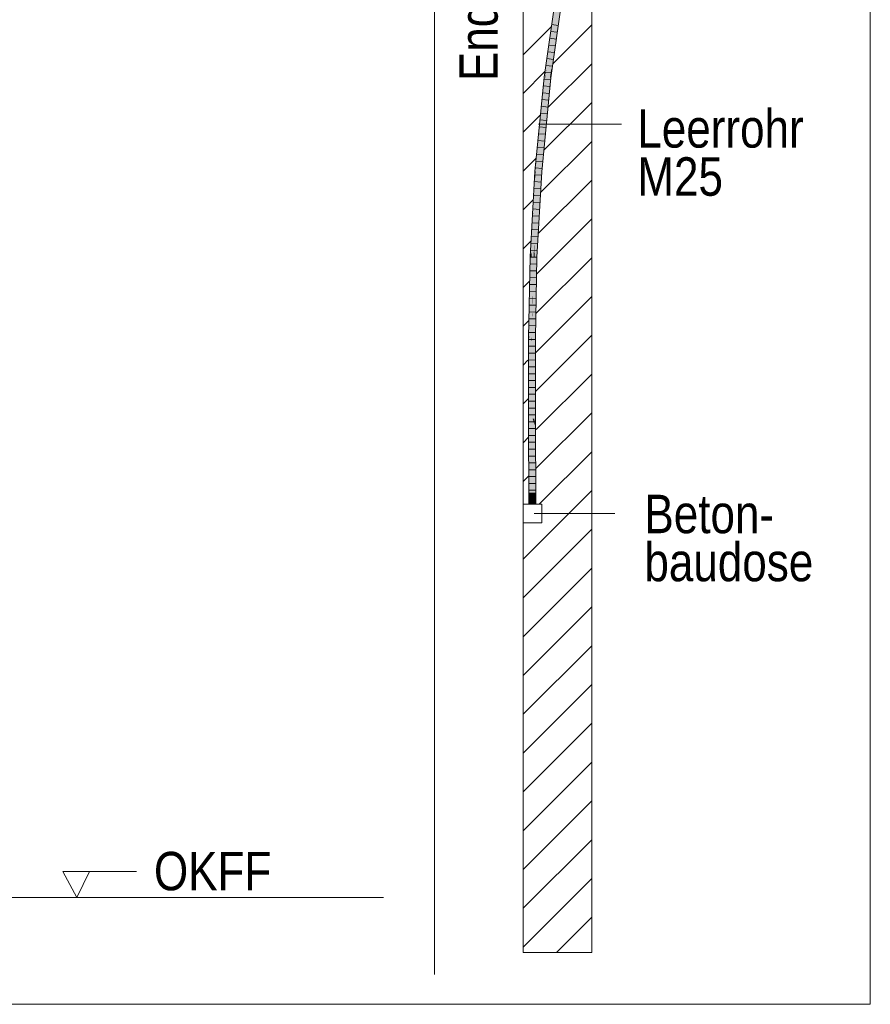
# Model space of a CAD drawing. Extents: x -720 to 300, y 62 to 1107.
# Tile 62 of 250: x 163 to 194, y 608 to 644. Entities that reach past the tile are written whole.
import ezdxf
from ezdxf.lldxf.tags import DXFTag

# ---------------------------------------------------------------- set-up
doc = ezdxf.new("R2010")
doc.units = 0
doc.layers.get('0').update_dxf_attribs({"lineweight": 35})
for name, color, linetype, lineweight, true_color in [('E_Betonbaudose', 1, 'Continuous', 13, 0xff0000), ('E_Detail_Beschriftung', 7, 'Continuous', 13, 0x009900), ('E_Detail_Wandschraffur', 7, 'Continuous', 5, 0xc0c0c0), ('E_Leerrohr 25-A06G9FMB8I', 7, 'Continuous', 9, 0xff8000), ('E_Leerrohr 25-Shading', 7, 'Continuous', 9, 0xff8000)]:
    doc.layers.add(name, color=color, linetype=linetype, lineweight=lineweight, true_color=true_color)
doc.layers.add('E_Detail_Linie_Text_Bem', color=7, linetype='Continuous', lineweight=13)
doc.styles.get("Standard").update_dxf_attribs({"font": 'ARIALN.TTF'})
tags = doc.linetypes.add('fein_strichliert', pattern=[4, 1, -2, 1]).pattern_tags.tags
tags[8:9] = [DXFTag(74, 4), DXFTag(75, 0), DXFTag(340, '0'), DXFTag(46, 0.0), DXFTag(50, 0.0), DXFTag(44, 0.0), DXFTag(45, 0.0)]
tags[6:7] = [DXFTag(74, 4), DXFTag(75, 0), DXFTag(340, '0'), DXFTag(46, 0.0), DXFTag(50, 0.0), DXFTag(44, 0.0), DXFTag(45, 0.0)]
tags[4:5] = [DXFTag(74, 4), DXFTag(75, 0), DXFTag(340, '0'), DXFTag(46, 0.0), DXFTag(50, 0.0), DXFTag(44, 0.0), DXFTag(45, 0.0)]
tags = doc.linetypes.add('fein_strichliert-A06G9FM98I', pattern=[4, 1, -2, 1]).pattern_tags.tags
tags[8:9] = [DXFTag(74, 4), DXFTag(75, 0), DXFTag(340, '0'), DXFTag(46, 0.0), DXFTag(50, 0.0), DXFTag(44, 0.0), DXFTag(45, 0.0)]
tags[6:7] = [DXFTag(74, 4), DXFTag(75, 0), DXFTag(340, '0'), DXFTag(46, 0.0), DXFTag(50, 0.0), DXFTag(44, 0.0), DXFTag(45, 0.0)]
tags[4:5] = [DXFTag(74, 4), DXFTag(75, 0), DXFTag(340, '0'), DXFTag(46, 0.0), DXFTag(50, 0.0), DXFTag(44, 0.0), DXFTag(45, 0.0)]
tags = doc.linetypes.add('STRICHPUNKT2-A06G9FMC8I', pattern=[12.7, 6.35, -3.175, 0, -3.175]).pattern_tags.tags
tags[10:11] = [DXFTag(74, 4), DXFTag(75, 0), DXFTag(340, '0'), DXFTag(46, 0.0), DXFTag(50, 0.0), DXFTag(44, 0.0), DXFTag(45, 0.0)]
tags[8:9] = [DXFTag(74, 4), DXFTag(75, 0), DXFTag(340, '0'), DXFTag(46, 0.0), DXFTag(50, 0.0), DXFTag(44, 0.0), DXFTag(45, 0.0)]
tags[6:7] = [DXFTag(74, 4), DXFTag(75, 0), DXFTag(340, '0'), DXFTag(46, 0.0), DXFTag(50, 0.0), DXFTag(44, 0.0), DXFTag(45, 0.0)]
tags[4:5] = [DXFTag(74, 4), DXFTag(75, 0), DXFTag(340, '0'), DXFTag(46, 0.0), DXFTag(50, 0.0), DXFTag(44, 0.0), DXFTag(45, 0.0)]

# ---------------------------------------------------------------- blocks, each defined once
blk = doc.blocks.new('Shading-A06G9FDB8I', base_point=(181.435, 714.584))
at = {"layer": 'E_Leerrohr 25-Shading', "color": 31, "true_color": 0xfabd7f}
for points in [[(182.441, 645.565), (182.102, 643.18), (182.528, 645.552), (182.087, 642.446)], [(182.594, 645.543), (182.528, 645.552), (182.102, 641.925), (182.087, 642.446)], [(182.594, 645.543), (182.102, 641.925), (182.599, 645.424)], [(182.087, 642.446), (182.102, 643.18), (181.897, 641.636), (181.929, 641.964)], [(182.087, 642.446), (181.897, 641.636), (181.97, 641.627)], [(182.087, 642.446), (181.97, 641.627), (182.102, 641.925), (182.058, 641.616)], [(181.929, 641.964), (181.883, 641.638), (181.897, 641.636)], [(181.883, 641.638), (181.626, 639.032), (181.632, 638.193), (181.577, 638.197)], [(181.897, 641.636), (181.883, 641.638), (181.632, 638.193)], [(181.97, 641.627), (181.897, 641.636), (181.632, 638.193)], [(181.632, 638.193), (181.72, 638.186), (181.97, 641.627), (182.058, 641.616)], [(181.626, 639.032), (181.544, 638.2), (181.577, 638.197)], [(181.484, 635.52), (181.632, 638.193), (181.49, 635.885), (181.577, 638.197)], [(181.632, 638.193), (181.484, 635.52), (181.548, 635.082), (181.501, 635.084)], [(181.577, 638.197), (181.544, 638.2), (181.49, 635.885), (181.503, 636.673)], [(181.503, 636.673), (181.544, 638.2), (181.521, 637.782)], [(181.632, 638.193), (181.548, 635.082), (181.72, 638.186)], [(181.521, 637.782), (181.486, 636.737), (181.46, 635.085), (181.459, 635.085)], [(181.521, 637.782), (181.46, 635.085), (181.503, 636.673)], [(181.486, 636.737), (181.521, 637.782), (181.496, 637.326)], [(181.496, 637.326), (181.431, 635.086), (181.486, 636.737)], [(181.431, 635.086), (181.496, 637.326), (181.434, 635.257), (181.484, 637.121)], [(181.484, 637.121), (181.463, 636.741), (181.434, 635.257), (181.449, 636.18)], [(181.486, 636.737), (181.431, 635.086), (181.459, 635.085)], [(181.463, 636.741), (181.456, 636.607), (181.449, 636.18)], [(181.449, 636.18), (181.456, 636.607), (181.39, 635.088), (181.383, 635.283)], [(181.49, 635.885), (181.503, 636.673), (181.46, 635.085)], [(181.449, 636.18), (181.39, 635.088), (181.421, 635.087)], [(181.421, 635.087), (181.429, 635.086), (181.449, 636.18), (181.434, 635.256)], [(181.484, 635.52), (181.49, 635.885), (181.46, 635.085)], [(181.383, 635.283), (181.372, 635.089), (181.39, 635.088)], [(181.429, 635.086), (181.431, 635.086), (181.434, 635.256)], [(181.484, 635.52), (181.46, 635.085), (181.501, 635.084)], [(181.32, 632.141), (181.372, 635.089), (181.318, 632.323)], [(181.32, 632.141), (181.404, 632.863), (181.372, 635.089), (181.408, 633.47)], [(181.39, 635.088), (181.372, 635.089), (181.41, 633.663), (181.408, 633.47)], [(181.421, 635.087), (181.39, 635.088), (181.41, 633.663)], [(181.429, 635.086), (181.421, 635.087), (181.414, 633.386), (181.41, 633.663)], [(181.419, 632.996), (181.431, 635.086), (181.414, 633.386), (181.429, 635.086)], [(181.419, 632.996), (181.46, 635.085), (181.431, 635.086)], [(181.491, 632.139), (181.46, 635.085), (181.431, 632.14), (181.419, 632.996)], [(181.521, 633.67), (181.501, 635.084), (181.466, 634.515), (181.46, 635.085)], [(181.548, 635.082), (181.501, 635.084), (181.521, 633.67)], [(181.466, 634.515), (181.491, 632.139), (181.496, 632.385)], [(181.521, 633.67), (181.466, 634.515), (181.496, 632.385)], [(181.408, 633.47), (181.404, 632.863), (181.413, 633.278), (181.409, 632.912)], [(181.41, 633.663), (181.408, 633.47), (181.414, 633.386), (181.413, 633.278)], [(181.409, 632.912), (181.419, 632.996), (181.413, 633.278)], [(181.413, 633.278), (181.419, 632.996), (181.414, 633.386)], [(181.404, 632.863), (181.32, 632.141), (181.398, 632.14)], [(181.398, 632.14), (181.402, 632.14), (181.404, 632.863), (181.409, 632.912)], [(181.419, 632.996), (181.402, 632.14), (181.414, 632.14)], [(181.402, 632.14), (181.419, 632.996), (181.409, 632.912)], [(181.419, 632.996), (181.414, 632.14), (181.431, 632.14)], [(181.318, 632.323), (181.314, 632.141), (181.32, 632.141)], [(181.314, 632.141), (181.318, 629.403), (181.32, 632.141)], [(181.32, 632.141), (181.318, 629.403), (181.398, 632.14), (181.398, 632.015)], [(181.398, 632.015), (181.318, 629.403), (181.406, 629.193), (181.318, 629.193)], [(181.402, 632.14), (181.398, 632.015), (181.406, 629.193)], [(181.398, 632.015), (181.402, 632.14), (181.398, 632.14)], [(181.402, 632.14), (181.406, 629.193), (181.414, 632.14), (181.415, 629.193)], [(181.414, 632.14), (181.415, 629.193), (181.431, 632.14), (181.428, 629.193)], [(181.428, 629.193), (181.495, 629.193), (181.431, 632.14), (181.491, 632.139)], [(181.331, 626.08), (181.419, 626.08), (181.318, 629.193), (181.406, 629.193)], [(181.406, 629.193), (181.419, 626.08), (181.415, 629.193)], [(181.415, 629.193), (181.419, 626.08), (181.428, 629.193)], [(181.428, 629.193), (181.419, 626.08), (181.496, 628.958), (181.487, 626.08)], [(181.428, 629.193), (181.496, 628.958), (181.495, 629.193)], [(181.487, 626.08), (181.508, 626.08), (181.496, 628.958)]]:
    blk.add_solid(points, dxfattribs=at)
at = {"layer": 'E_Leerrohr 25-Shading', "color": 43, "true_color": 0xd7ab7f}
for points in [[(182.404, 645.57), (182.138, 643.697), (182.441, 645.565), (182.102, 643.18)], [(182.599, 645.424), (182.102, 641.925), (182.636, 645.422), (182.139, 641.923)], [(182.138, 643.697), (182.006, 642.743), (182.025, 642.702), (181.966, 642.344)], [(182.006, 642.743), (182.138, 643.697), (182.013, 642.812)], [(182.138, 643.697), (182.025, 642.702), (182.121, 643.445)], [(181.929, 641.964), (182.102, 643.18), (182.025, 642.702)], [(182.025, 642.702), (182.102, 643.18), (182.121, 643.445)], [(181.898, 642.002), (181.853, 641.641), (182.013, 642.812), (182.006, 642.743)], [(182.006, 642.743), (181.853, 641.641), (181.966, 642.344)], [(181.929, 641.964), (181.929, 641.964), (181.966, 642.344), (182.025, 642.702)], [(181.853, 641.641), (181.883, 641.638), (181.966, 642.344), (181.929, 641.964)], [(181.898, 642.002), (181.846, 641.642), (181.853, 641.641)], [(182.089, 641.613), (182.138, 641.923), (182.058, 641.616), (182.105, 641.925)], [(182.105, 641.925), (182.102, 641.925), (182.058, 641.616)], [(182.139, 641.923), (182.138, 641.923), (182.095, 641.612), (182.089, 641.613)], [(181.626, 639.032), (181.853, 641.641), (181.644, 639.34), (181.846, 641.642)], [(181.883, 641.638), (181.853, 641.641), (181.626, 639.032)], [(181.644, 639.34), (181.846, 641.642), (181.681, 639.961)], [(181.946, 640.284), (182.058, 641.616), (181.72, 638.186)], [(182.095, 641.612), (182.089, 641.613), (181.839, 639.02), (181.946, 640.284)], [(182.089, 641.613), (182.058, 641.616), (181.946, 640.284)], [(181.839, 639.02), (181.946, 640.284), (181.743, 638.184), (181.72, 638.186)], [(181.537, 638.2), (181.544, 638.2), (181.681, 639.961), (181.644, 639.34)], [(181.537, 638.2), (181.681, 639.961), (181.609, 639.235)], [(181.53, 638.201), (181.609, 639.235), (181.584, 638.98)], [(181.53, 638.201), (181.531, 638.201), (181.609, 639.235), (181.567, 638.63)], [(181.626, 639.032), (181.644, 639.34), (181.544, 638.2)], [(181.584, 638.98), (181.544, 638.576), (181.53, 638.201), (181.518, 638.202)], [(181.743, 638.184), (181.757, 638.183), (181.839, 639.02)], [(181.544, 638.576), (181.507, 638.203), (181.518, 638.202)], [(181.531, 638.201), (181.537, 638.2), (181.567, 638.63)], [(181.49, 637.806), (181.467, 636.902), (181.513, 638.202), (181.503, 637.81)], [(181.522, 638.007), (181.53, 638.201), (181.489, 637.29), (181.49, 637.32)], [(181.49, 637.806), (181.513, 638.202), (181.507, 638.203)], [(181.49, 637.806), (181.507, 638.203), (181.495, 637.973)], [(181.49, 637.32), (181.53, 638.201), (181.503, 637.81), (181.518, 638.202)], [(181.522, 638.007), (181.496, 637.326), (181.537, 638.2), (181.521, 637.782)], [(181.503, 637.81), (181.518, 638.202), (181.513, 638.202)], [(181.521, 637.782), (181.544, 638.2), (181.537, 638.2)], [(181.53, 638.201), (181.522, 638.007), (181.531, 638.201)], [(181.522, 638.007), (181.537, 638.2), (181.531, 638.201)], [(181.675, 637.099), (181.72, 638.186), (181.548, 635.082)], [(181.757, 638.183), (181.743, 638.184), (181.609, 635.517), (181.675, 637.099)], [(181.743, 638.184), (181.72, 638.186), (181.675, 637.099)], [(181.383, 635.283), (181.49, 637.806), (181.335, 635.09), (181.495, 637.973)], [(181.456, 636.607), (181.467, 636.902), (181.383, 635.283), (181.49, 637.806)], [(181.467, 636.902), (181.463, 636.741), (181.503, 637.81), (181.49, 637.32)], [(181.504, 637.542), (181.522, 638.007), (181.484, 637.121), (181.489, 637.29)], [(181.484, 637.121), (181.496, 637.326), (181.504, 637.542)], [(181.49, 637.32), (181.463, 636.741), (181.489, 637.29)], [(181.489, 637.29), (181.463, 636.741), (181.484, 637.121)], [(181.609, 635.517), (181.675, 637.099), (181.568, 635.081), (181.548, 635.082)], [(181.463, 636.741), (181.467, 636.902), (181.456, 636.607)], [(181.383, 635.283), (181.335, 635.09), (181.364, 635.089)], [(181.364, 635.089), (181.372, 635.089), (181.383, 635.283)], [(181.568, 635.081), (181.585, 635.08), (181.609, 635.517)], [(181.372, 635.089), (181.294, 632.997), (181.311, 632.141), (181.277, 632.141)], [(181.335, 635.09), (181.294, 632.997), (181.364, 635.089)], [(181.294, 632.997), (181.372, 635.089), (181.364, 635.089)], [(181.372, 635.089), (181.311, 632.141), (181.318, 632.323)], [(181.547, 634.459), (181.548, 635.082), (181.521, 633.67)], [(181.544, 632.996), (181.584, 635.026), (181.546, 633.892)], [(181.546, 633.892), (181.584, 635.026), (181.547, 634.36), (181.551, 634.514)], [(181.568, 635.081), (181.548, 635.082), (181.547, 634.459)], [(181.551, 634.514), (181.584, 635.026), (181.568, 635.081), (181.585, 635.08)], [(181.551, 634.514), (181.568, 635.081), (181.556, 634.708)], [(181.547, 634.459), (181.551, 634.514), (181.556, 634.708)], [(181.496, 632.385), (181.507, 632.715), (181.547, 634.459), (181.547, 634.36)], [(181.496, 632.385), (181.547, 634.459), (181.521, 633.67)], [(181.507, 632.715), (181.546, 633.892), (181.547, 634.36)], [(181.551, 634.514), (181.547, 634.459), (181.547, 634.36)], [(181.494, 632.185), (181.544, 632.996), (181.507, 632.716), (181.546, 633.892)], [(181.515, 632.139), (181.544, 632.996), (181.492, 632.139), (181.494, 632.185)], [(181.515, 632.139), (181.527, 632.139), (181.544, 632.996)], [(181.507, 632.716), (181.499, 632.497), (181.494, 632.185), (181.491, 632.139)], [(181.499, 632.497), (181.496, 632.385), (181.491, 632.139)], [(181.277, 632.141), (181.281, 629.193), (181.318, 629.403), (181.318, 629.193)], [(181.277, 632.141), (181.318, 629.403), (181.311, 632.141)], [(181.311, 632.141), (181.314, 632.141), (181.318, 632.323)], [(181.318, 629.403), (181.314, 632.141), (181.311, 632.141)], [(181.494, 632.185), (181.491, 632.139), (181.492, 632.139)], [(181.492, 632.139), (181.491, 632.139), (181.495, 629.193)], [(181.515, 632.139), (181.492, 632.139), (181.522, 629.193), (181.495, 629.193)], [(181.522, 629.193), (181.531, 629.193), (181.515, 632.139), (181.527, 632.139)], [(181.294, 626.08), (181.331, 626.08), (181.281, 629.193), (181.318, 629.193)], [(181.522, 629.193), (181.495, 629.193), (181.516, 626.08), (181.496, 628.958)], [(181.522, 629.193), (181.516, 626.08), (181.544, 626.08)], [(181.544, 626.08), (181.531, 629.193), (181.522, 629.193)], [(181.496, 628.958), (181.508, 626.08), (181.516, 626.08)]]:
    blk.add_solid(points, dxfattribs=at)
at = {"layer": 'E_Leerrohr 25-Shading', "color": 31, "true_color": 0xecb67f}
for points in [[(181.419, 626.474), (181.294, 626.474), (181.419, 626.08), (181.294, 626.08)], [(181.544, 626.474), (181.419, 626.474), (181.544, 626.08), (181.419, 626.08)], [(181.419, 626.08), (181.229, 626.08), (181.419, 626.074), (181.229, 626.074)], [(181.452, 626.08), (181.419, 626.08), (181.452, 626.074), (181.419, 626.074)], [(181.609, 626.074), (181.609, 626.08), (181.452, 626.074), (181.452, 626.08)]]:
    blk.add_solid(points, dxfattribs=at)
blk = doc.blocks.new('Referenz-A06G9FMD8I')
at = {"layer": 'E_Betonbaudose', "linetype": 'Continuous', "ltscale": 0.13}
for p, q in [((181.079, 625.394), (181.079, 626.074)), ((181.079, 626.074), (181.759, 626.074)), ((181.759, 626.074), (181.759, 625.394)), ((181.759, 625.394), (181.079, 625.394))]:
    blk.add_line(p, q, dxfattribs=at)
at = {"layer": 'E_Detail_Linie_Text_Bem', "linetype": 'fein_strichliert-A06G9FM98I', "ltscale": 0.65}
for p, q in [((193.732, 607.845), (193.732, 669.161)), ((177.851, 608.926), (177.851, 661.805)), ((130.963, 607.845), (190.706, 607.845)), ((190.706, 607.845), (193.732, 607.845))]:
    blk.add_line(p, q, dxfattribs=at)
at = {"layer": 'E_Detail_Linie_Text_Bem', "linetype": 'Continuous', "ltscale": 0.13}
for p, q in [((181.079, 637.934), (181.079, 649.734)), ((183.579, 649.734), (183.579, 609.734)), ((181.079, 637.734), (181.079, 637.934)), ((181.079, 609.734), (181.079, 637.734)), ((138.979, 611.734), (175.992, 611.734)), ((183.579, 609.734), (181.079, 609.734))]:
    blk.add_line(p, q, dxfattribs=at)
at = {"layer": 'E_Detail_Linie_Text_Bem', "color": 0, "linetype": 'Continuous', "ltscale": 0.13}
for p, q in [((181.644, 639.931), (184.664, 639.931)), ((181.485, 625.734), (184.423, 625.734)), ((164.819, 611.734), (164.31, 612.684)), ((164.31, 612.684), (166.994, 612.684)), ((165.277, 612.687), (164.819, 611.734))]:
    blk.add_line(p, q, dxfattribs=at)
at = {"layer": 'E_Detail_Wandschraffur', "linetype": 'ByBlock', "ltscale": 0.13}
for p, q in [((182.179, 642.143), (183.579, 643.543)), ((181.079, 641.043), (181.876, 641.84)), ((181.841, 638.977), (183.579, 640.715)), ((181.079, 638.215), (181.551, 638.687)), ((181.641, 635.948), (183.579, 637.886)), ((181.079, 635.386), (181.357, 635.664)), ((181.558, 633.037), (183.579, 635.058)), ((181.079, 632.558), (181.276, 632.755)), ((181.545, 630.195), (183.579, 632.229)), ((181.079, 629.729), (181.268, 629.918)), ((181.561, 627.382), (183.579, 629.401)), ((181.079, 626.901), (181.287, 627.109)), ((181.079, 624.072), (183.579, 626.572)), ((181.079, 621.244), (183.579, 623.744)), ((181.079, 618.416), (183.579, 620.916)), ((181.079, 615.587), (183.579, 618.087)), ((181.079, 612.759), (183.579, 615.259)), ((181.079, 609.93), (183.579, 612.43))]:
    blk.add_line(p, q, dxfattribs=at)
at = {"layer": 'E_Detail_Wandschraffur', "linetype": 'fein_strichliert', "ltscale": 0.13}
for p, q in [((181.079, 642.457), (182.098, 643.476)), ((181.994, 640.543), (183.579, 642.129)), ((181.079, 639.629), (181.704, 640.254)), ((181.721, 637.442), (183.579, 639.3)), ((181.079, 636.8), (181.441, 637.162)), ((181.583, 634.476), (183.579, 636.472)), ((181.079, 633.972), (181.308, 634.201)), ((181.538, 631.603), (183.579, 633.644)), ((181.079, 631.144), (181.258, 631.322)), ((181.56, 628.796), (183.579, 630.815)), ((181.079, 628.315), (181.277, 628.513)), ((181.667, 626.074), (183.579, 627.987)), ((181.079, 622.658), (183.579, 625.158)), ((181.079, 619.83), (183.579, 622.33)), ((181.079, 617.001), (183.579, 619.501)), ((181.079, 614.173), (183.579, 616.673)), ((181.079, 611.345), (183.579, 613.845)), ((182.297, 609.734), (183.579, 611.016))]:
    blk.add_line(p, q, dxfattribs=at)
at = {"layer": 'E_Leerrohr 25-A06G9FMB8I', "linetype": 'Continuous', "ltscale": 0.13}
for p, q in [((181.846, 641.642), (182.404, 645.57)), ((182.095, 641.612), (182.652, 645.534)), ((182.359, 643.523), (182.126, 643.554)), ((182.323, 643.276), (182.09, 643.307)), ((182.253, 642.781), (182.02, 642.811)), ((182.288, 643.029), (182.055, 643.059)), ((182.218, 642.534), (181.985, 642.564)), ((182.148, 642.039), (181.914, 642.068)), ((182.183, 642.287), (181.95, 642.316)), ((182.113, 641.792), (181.879, 641.821)), ((181.507, 638.203), (181.846, 641.642)), ((181.757, 638.183), (182.095, 641.612)), ((182.08, 641.544), (181.847, 641.572)), ((182.031, 641.047), (181.798, 641.074)), ((182.056, 641.296), (181.822, 641.323)), ((182.007, 640.799), (181.773, 640.825)), ((181.958, 640.302), (181.724, 640.327)), ((181.982, 640.551), (181.749, 640.576)), ((181.933, 640.054), (181.7, 640.078)), ((181.885, 639.557), (181.651, 639.579)), ((181.909, 639.805), (181.675, 639.828)), ((181.86, 639.308), (181.626, 639.33)), ((181.836, 639.06), (181.601, 639.081)), ((181.787, 638.563), (181.552, 638.583)), ((181.811, 638.812), (181.577, 638.832)), ((181.335, 635.09), (181.507, 638.203)), ((181.762, 638.315), (181.528, 638.333)), ((181.585, 635.08), (181.757, 638.183)), ((181.729, 637.817), (181.494, 637.834)), ((181.743, 638.066), (181.508, 638.084)), ((181.715, 637.567), (181.481, 637.584)), ((181.688, 637.069), (181.453, 637.084)), ((181.701, 637.318), (181.467, 637.334)), ((181.674, 636.82), (181.439, 636.834)), ((181.646, 636.321), (181.412, 636.334)), ((181.66, 636.57), (181.425, 636.584)), ((181.632, 636.072), (181.398, 636.084)), ((181.619, 635.823), (181.384, 635.834)), ((181.591, 635.324), (181.356, 635.334)), ((181.605, 635.573), (181.37, 635.584)), ((181.277, 632.141), (181.335, 635.09)), ((181.577, 635.075), (181.343, 635.084)), ((181.527, 632.139), (181.585, 635.08)), ((181.568, 634.576), (181.333, 634.583)), ((181.573, 634.825), (181.338, 634.834)), ((181.563, 634.326), (181.328, 634.333)), ((181.553, 633.827), (181.318, 633.833)), ((181.558, 634.076), (181.323, 634.083)), ((181.548, 633.577), (181.313, 633.582)), ((181.543, 633.327), (181.308, 633.332)), ((181.533, 632.828), (181.298, 632.832)), ((181.538, 633.078), (181.303, 633.082)), ((181.528, 632.578), (181.294, 632.582)), ((181.281, 629.193), (181.277, 632.141)), ((181.52, 632.079), (181.285, 632.081)), ((181.524, 632.329), (181.289, 632.331)), ((181.531, 629.193), (181.527, 632.139)), ((181.52, 631.829), (181.285, 631.831)), ((181.521, 631.579), (181.286, 631.581)), ((181.521, 631.329), (181.286, 631.331)), ((181.521, 631.079), (181.286, 631.081)), ((181.522, 630.83), (181.287, 630.83)), ((181.522, 630.58), (181.287, 630.58)), ((181.522, 630.33), (181.287, 630.33)), ((181.523, 630.08), (181.288, 630.08)), ((181.523, 629.83), (181.288, 629.83)), ((181.523, 629.58), (181.288, 629.58)), ((181.294, 626.08), (181.281, 629.193)), ((181.524, 629.33), (181.289, 629.33)), ((181.544, 626.08), (181.531, 629.193)), ((181.524, 629.08), (181.289, 629.08)), ((181.525, 628.83), (181.29, 628.83)), ((181.526, 628.58), (181.291, 628.58)), ((181.527, 628.33), (181.292, 628.33)), ((181.528, 628.08), (181.293, 628.08)), ((181.529, 627.83), (181.294, 627.83)), ((181.53, 627.58), (181.295, 627.58)), ((181.531, 627.33), (181.296, 627.33)), ((181.533, 627.08), (181.298, 627.08)), ((181.534, 626.83), (181.299, 626.83)), ((181.294, 626.474), (181.294, 626.08)), ((181.367, 626.474), (181.294, 626.474)), ((181.535, 626.58), (181.3, 626.58)), ((181.536, 626.33), (181.301, 626.33)), ((181.471, 626.474), (181.367, 626.474)), ((181.544, 626.474), (181.471, 626.474)), ((181.544, 626.08), (181.544, 626.474)), ((181.229, 626.08), (181.229, 626.074)), ((181.34, 626.08), (181.229, 626.08)), ((181.34, 626.074), (181.229, 626.074)), ((181.367, 626.08), (181.294, 626.08)), ((181.544, 626.08), (181.294, 626.08)), ((181.498, 626.08), (181.34, 626.08)), ((181.498, 626.074), (181.34, 626.074)), ((181.471, 626.08), (181.367, 626.08)), ((181.544, 626.08), (181.471, 626.08)), ((181.609, 626.08), (181.498, 626.08)), ((181.609, 626.074), (181.498, 626.074)), ((181.609, 626.074), (181.609, 626.08))]:
    blk.add_line(p, q, dxfattribs=at)
at = {"layer": 'E_Leerrohr 25-A06G9FMB8I', "linetype": 'STRICHPUNKT2-A06G9FMC8I', "lineweight": 5, "ltscale": 0.13}
blk.add_line((181.419, 626.08), (181.419, 626.474), dxfattribs=at)
at = {"layer": 'E_Detail_Beschriftung', "linetype": 'Continuous', "ltscale": 0.13, "insert": (178.754, 641.497), "char_height": 1.4, "attachment_point": 1, "rotation": 90}
blk.add_mtext('{\\fArial Narrow;Endtüllen}', dxfattribs=at)
at = {"layer": 'E_Detail_Beschriftung', "linetype": 'Continuous', "ltscale": 0.13, "char_height": 1.4, "attachment_point": 1}
for s, insert in [('{\\fArial Narrow;Leerrohr}', (185.243, 640.471)), ('{\\fArial Narrow;M25}', (185.243, 638.718)), ('{\\fArial Narrow;Beton-}', (185.501, 626.417)), ('{\\fArial Narrow;baudose}', (185.501, 624.667)), ('{\\fArial Narrow;OKFF}', (167.628, 613.401))]:
    blk.add_mtext(s, dxfattribs=dict(at, insert=insert))

msp = doc.modelspace()

# ---------------------------------------------------------------- block references
at = {"color": 8, "lineweight": 25, "ltscale": 0.25, "true_color": 0x808080}
msp.add_blockref('Referenz-A06G9FMD8I', (0, 0), dxfattribs=at)
msp.add_blockref('Shading-A06G9FDB8I', (181.435, 714.584))

doc.saveas('drawing.dxf')
